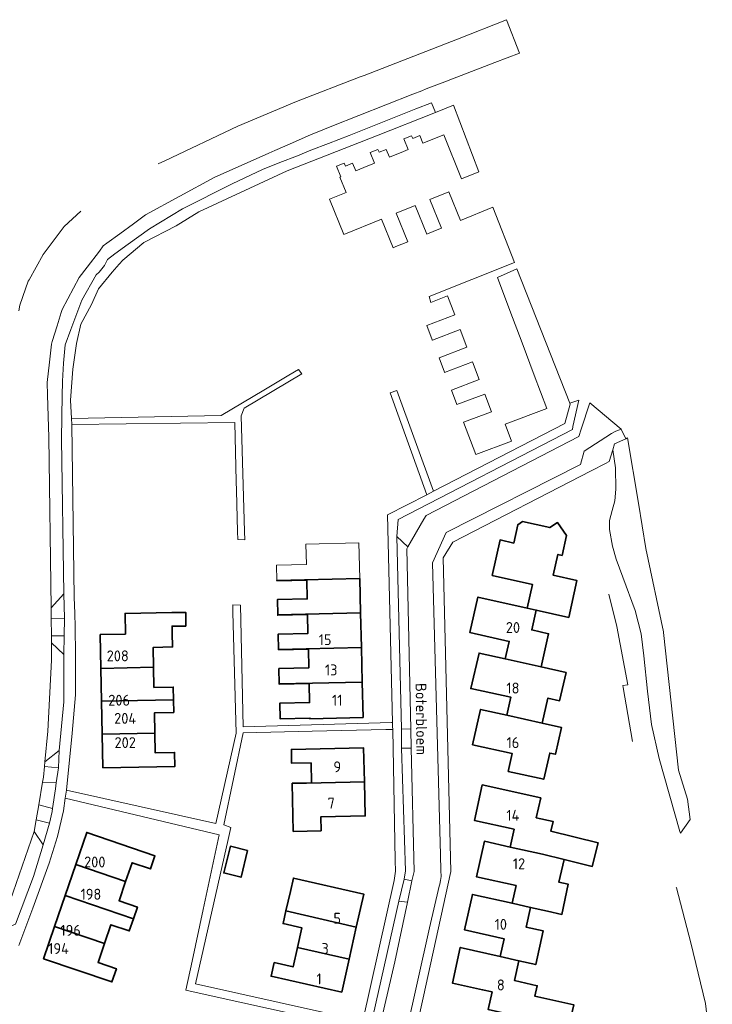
# Model space of a CAD drawing. Header units: metres. Extents: x 248349 to 248832, y 480496 to 481249.
# Tile 16 of 16: x 248718 to 248832, y 481087 to 481249. Entities that reach past the tile are written whole.
import ezdxf
from ezdxf.enums import TextEntityAlignment as Align

# ---------------------------------------------------------------- set-up
doc = ezdxf.new("R2010")
doc.units = ezdxf.units.M
for name, color, linetype, lineweight in [('B-XX-GR-GROENVOORZIENING-GV', 80, 'Continuous', 18), ('B-XX-IE-TERREINAFSCHEIDING_KUNSTMATIG_HEKWERK-G', 20, 'IE-TERREINAFSCHEIDING-KUNSTMATIG', 18), ('B-XX-OG-BEBOUWING-GV', 7, 'Continuous', 35), ('B-XX-OG-BEBOUWING-T18', 10, 'Continuous', 18), ('B-XX-OG-TERREIN_ERF-GV', 7, 'Continuous', 18), ('B-XX-OG-TOPOGRAFIE-T18', 10, 'Continuous', 18), ('B-XX-VH-VERHARDING_GESLOTEN-GV', 252, 'Continuous', 18), ('B-XX-VH-VERHARDING_OPEN-GV', 252, 'Continuous', 18)]:
    doc.layers.add(name, color=color, linetype=linetype, lineweight=lineweight)
doc.styles.add('NLCS-ISO-M-T18', font='NLCS-ISO.ttf', dxfattribs={"height": 1.8})
doc.linetypes.add('IE-TERREINAFSCHEIDING-KUNSTMATIG', pattern='A,4,[82,NLCS.SHX,S=0.75,R=90,X=0,Y=0],4,-2', length=10)

msp = doc.modelspace()

# ---------------------------------------------------------------- linework, layer by layer
at = {"layer": 'B-XX-GR-GROENVOORZIENING-GV'}
for points in [[(248823.86, 481148.2), (248823.85, 481148.28), (248820.94, 481162.05), (248819.7, 481169.5), (248817.936, 481180.298), (248817.617, 481180.152), (248815.77, 481179.31), (248815.472, 481178.317), (248815.92, 481175.38), (248816, 481171.85), (248815.8, 481169.91), (248815.36, 481168.29), (248814.94, 481166.65), (248814.94, 481165.19), (248815.42, 481162.41), (248816.05, 481160.29), (248817.16, 481157.29), (248819.17, 481151.79), (248820.19, 481147.96), (248820.6, 481144.31), (248821.2, 481138.49), (248821.87, 481132.99), (248823.16, 481127.36), (248826.54, 481115.33), (248826.65, 481115.04), (248828.26, 481117.31), (248827.786, 481120.643), (248826.32, 481125.46)], [(248722.48, 481116.696), (248720.315, 481117.239), (248720, 481115.34), (248721.46, 481113.1)]]:
    msp.add_lwpolyline(points, close=True, dxfattribs=at)
at = {"layer": 'B-XX-IE-TERREINAFSCHEIDING_KUNSTMATIG_HEKWERK-G'}
for points in [[(248817.149, 481139.412), (248817.991, 481139.533), (248816.17, 481149.17), (248814.81, 481154.51)], [(248818.707, 481130.184), (248817.21, 481139.1), (248817.149, 481139.412)], [(248828.385, 481096.972), (248825.989, 481105.999), (248825.955, 481106.132)], [(248831.906, 481077.496), (248830.774, 481086.953), (248828.385, 481096.972)]]:
    msp.add_lwpolyline(points, dxfattribs=at)
at = {"layer": 'B-XX-OG-BEBOUWING-GV'}
for points in [[(248799.125, 481162.949), (248796.881, 481163.456), (248795.58, 481157.596), (248802.224, 481156.118), (248801.355, 481152.216), (248802.849, 481151.884), (248808.211, 481150.654), (248809.571, 481156.755), (248805.666, 481157.624), (248806.42, 481161.063), (248807.108, 481160.912), (248807.832, 481164.213), (248806.346, 481166.327), (248805.08, 481165.489), (248800.597, 481166.485), (248799.798, 481165.976)], [(248760.174, 481151.085), (248773.851, 481151.405), (248773.718, 481157.108), (248760.044, 481156.788), (248760.046, 481156.72), (248764.969, 481156.833), (248765.041, 481153.725), (248760.116, 481153.613)], [(248802.849, 481151.884), (248801.355, 481152.216), (248793.22, 481154.026), (248791.889, 481148.155), (248798.379, 481146.714), (248797.732, 481143.803), (248803.658, 481142.483), (248804.89, 481147.964), (248802.098, 481148.605)], [(248730.995, 481142.261), (248739.687, 481142.429), (248739.626, 481145.726), (248742.81, 481145.79), (248742.765, 481148.066), (248742.742, 481149.247), (248744.989, 481149.245), (248744.987, 481151.5), (248742.699, 481151.476), (248734.979, 481151.327), (248735.046, 481147.917), (248730.888, 481147.836)], [(248760.174, 481151.085), (248760.175, 481151.036), (248765.1, 481151.149), (248765.172, 481148.013), (248760.247, 481147.9), (248760.305, 481145.381), (248773.985, 481145.701), (248773.851, 481151.405)], [(248760.436, 481139.678), (248774.118, 481139.998), (248773.985, 481145.701), (248760.305, 481145.381), (248760.306, 481145.332), (248765.23, 481145.445), (248765.301, 481142.319), (248760.378, 481142.207)], [(248803.658, 481142.483), (248797.732, 481143.803), (248793.399, 481144.765), (248792.049, 481138.914), (248798.656, 481137.482), (248798.017, 481134.537), (248803.848, 481133.21), (248804.783, 481137.344), (248806.705, 481136.907), (248807.762, 481141.549)], [(248739.687, 481142.429), (248730.995, 481142.261), (248731.1, 481136.836), (248742.984, 481137.066), (248742.942, 481139.173), (248739.748, 481139.11)], [(248774.118, 481139.998), (248760.436, 481139.678), (248760.437, 481139.63), (248765.35, 481139.742), (248765.422, 481136.616), (248760.507, 481136.504), (248760.566, 481133.937), (248765.481, 481134.05), (248765.473, 481133.95), (248774.255, 481134.145)], [(248739.903, 481131.579), (248739.841, 481134.916), (248743.026, 481134.98), (248742.984, 481137.066), (248731.1, 481136.836), (248731.205, 481131.412)], [(248798.017, 481134.537), (248793.648, 481135.484), (248792.328, 481129.633), (248798.88, 481128.176), (248798.229, 481125.246), (248804.089, 481123.942), (248805.076, 481128.279), (248806.014, 481128.066), (248807.021, 481132.488), (248803.848, 481133.21)], [(248731.205, 481131.412), (248731.312, 481125.837), (248743.203, 481126.076), (248743.157, 481128.371), (248739.963, 481128.308), (248739.903, 481131.579)], [(248774.495, 481123.517), (248774.359, 481129.133), (248762.424, 481128.867), (248762.475, 481126.58), (248765.684, 481126.652), (248765.763, 481123.364), (248762.568, 481123.293), (248762.569, 481123.251)], [(248774.495, 481123.517), (248762.569, 481123.251), (248762.744, 481115.345), (248767.333, 481115.447), (248767.282, 481117.746), (248774.63, 481117.909)], [(248803.86, 481111.598), (248807.436, 481110.714), (248812.095, 481109.563), (248813.049, 481113.461), (248805.267, 481115.362), (248805.658, 481116.961), (248802.855, 481117.59), (248803.588, 481120.862), (248793.948, 481123.023), (248792.647, 481117.162), (248799.2, 481115.687), (248798.529, 481112.762)], [(248726.849, 481109.879), (248735.078, 481107.058), (248736.139, 481110.17), (248739.166, 481109.138), (248739.902, 481111.295), (248728.661, 481115.166)], [(248798.855, 481103.469), (248801.917, 481102.791), (248804.717, 481102.16), (248807.085, 481101.626), (248808.089, 481106.638), (248806.587, 481106.939), (248807.436, 481110.714), (248803.86, 481111.598), (248798.529, 481112.762), (248794.279, 481113.72), (248792.967, 481107.861), (248799.514, 481106.394)], [(248755.21, 481112.18), (248752.38, 481112.89), (248751.28, 481108.5), (248754.13, 481107.78)], [(248725.092, 481104.752), (248736.356, 481100.899), (248737.023, 481102.856), (248733.997, 481103.889), (248735.078, 481107.058), (248726.849, 481109.879)], [(248762.259, 481105.4), (248761.538, 481102.223), (248773.149, 481099.54), (248774.379, 481105.004), (248762.764, 481107.623)], [(248801.917, 481102.791), (248798.855, 481103.469), (248792.306, 481104.941), (248790.985, 481099.094), (248797.537, 481097.617), (248796.879, 481094.692), (248799.985, 481094), (248802.777, 481093.359), (248804.007, 481098.91), (248801.193, 481099.508)], [(248723.338, 481099.633), (248731.587, 481096.821), (248732.649, 481099.935), (248735.676, 481098.903), (248736.356, 481100.899), (248725.092, 481104.752)], [(248763.449, 481096.191), (248771.963, 481094.271), (248773.149, 481099.54), (248761.538, 481102.223), (248761.062, 481100.127), (248764.179, 481099.409)], [(248731.587, 481096.821), (248723.338, 481099.633), (248721.519, 481094.325), (248732.811, 481090.504), (248733.553, 481092.679), (248730.526, 481093.711)], [(248771.963, 481094.271), (248763.449, 481096.191), (248762.718, 481092.966), (248759.599, 481093.674), (248759.092, 481091.442), (248770.736, 481088.817)], [(248799.985, 481094), (248796.879, 481094.692), (248790.316, 481096.18), (248789.015, 481090.31), (248793.989, 481089.199), (248795.567, 481088.846), (248794.912, 481085.917), (248808.194, 481082.947), (248809.036, 481086.712), (248802.622, 481088.132), (248803.019, 481089.864), (248799.236, 481090.731)]]:
    msp.add_lwpolyline(points, close=True, dxfattribs=at)
at = {"layer": 'B-XX-OG-TERREIN_ERF-GV'}
for points in [[(248787.707, 481191.175), (248786.812, 481193.546), (248791.405, 481195.281), (248790.316, 481198.193), (248785.714, 481196.455), (248785.693, 481196.51), (248784.799, 481198.877), (248789.391, 481200.612), (248788.211, 481203.737), (248785.45, 481202.63), (248785.19, 481203.66), (248799.24, 481209.26), (248795.658, 481218.379), (248790.332, 481216.214), (248788.418, 481220.917), (248785.27, 481219.636), (248787.184, 481214.932), (248786.204, 481214.533), (248784.778, 481213.953), (248782.864, 481218.657), (248779.714, 481217.376), (248781.629, 481212.672), (248779.662, 481211.872), (248779.221, 481211.692), (248777.307, 481216.396), (248771.079, 481213.874), (248768.699, 481219.696), (248771.473, 481220.829), (248770.449, 481223.342), (248770.606, 481223.406), (248769.896, 481225.146), (248771.155, 481225.659), (248771.347, 481225.187), (248772.54, 481225.674), (248773.057, 481224.405), (248774.367, 481224.939), (248776.168, 481225.674), (248775.458, 481227.415), (248776.717, 481227.928), (248776.909, 481227.456), (248778.087, 481227.925), (248778.604, 481226.657), (248780.91, 481227.598), (248781.724, 481227.93), (248781.01, 481229.678), (248782.268, 481230.191), (248782.46, 481229.719), (248783.636, 481230.199), (248784.152, 481228.931), (248787.584, 481230.333), (248790.52, 481223.088), (248793.37, 481224.25), (248789.17, 481235.21), (248786.212, 481234.035), (248776.46, 481230.16), (248761.76, 481224.4), (248747.18, 481217.61), (248743.44, 481215.29), (248738.05, 481212.55), (248734.59, 481209.65), (248734, 481208.98), (248732.86, 481207.68), (248730.59, 481204.89), (248729.43, 481202.34), (248727.7, 481199.1), (248726.99, 481195.91), (248726.38, 481191.65), (248725.99, 481186.54), (248726.15, 481183.51), (248750.85, 481183.99), (248757.9, 481188.19), (248762.035, 481190.653), (248763.59, 481191.58), (248764.15, 481190.89), (248754.64, 481185.21), (248754.13, 481183.93), (248754.699, 481164.852), (248754.74, 481163.48), (248753.58, 481163.51), (248753.547, 481164.836), (248753.377, 481171.608), (248753.34, 481173.09), (248753.1, 481182.84), (248726.18, 481182.51), (248726.6, 481153.98), (248726.68, 481151.35), (248726.74, 481149.03), (248726.8, 481144.53), (248726.78, 481137.89), (248726.26, 481131.54), (248725.31, 481122.16), (248749.94, 481116.64), (248753.29, 481131.54), (248752.79, 481151.53), (248752.759, 481152.74), (248754.01, 481152.71), (248754.5, 481132.61), (248778.94, 481133.33), (248779.124, 481133.331), (248778.3, 481167.59), (248784.77, 481170.93), (248778.75, 481187.73), (248778.76, 481187.73), (248779.85, 481188.15), (248785.91, 481171.51), (248807.54, 481182.66), (248808.472, 481185.886), (248808.4, 481186.06), (248799.66, 481208.19), (248796.43, 481206.806), (248798.492, 481201.329), (248800.502, 481195.992), (248802.511, 481190.655), (248804.573, 481185.178), (248797.696, 481182.586), (248798.748, 481179.769), (248792.85, 481177.56), (248790.843, 481182.872), (248795.446, 481184.611), (248794.349, 481187.543), (248789.737, 481185.801), (248789.722, 481185.84), (248788.833, 481188.195), (248793.435, 481189.933), (248792.32, 481192.858), (248787.726, 481191.124)], [(248805.076, 481128.279), (248804.089, 481123.942), (248798.229, 481125.246), (248798.88, 481128.176), (248792.328, 481129.633), (248793.648, 481135.484), (248798.017, 481134.537), (248798.656, 481137.482), (248792.049, 481138.914), (248793.399, 481144.765), (248797.732, 481143.803), (248798.379, 481146.714), (248791.889, 481148.155), (248793.22, 481154.026), (248801.355, 481152.216), (248802.224, 481156.118), (248795.58, 481157.596), (248796.881, 481163.456), (248799.125, 481162.949), (248799.798, 481165.976), (248800.597, 481166.485), (248805.08, 481165.489), (248806.346, 481166.327), (248807.832, 481164.213), (248807.108, 481160.912), (248806.42, 481161.063), (248805.666, 481157.624), (248809.571, 481156.755), (248808.211, 481150.654), (248802.849, 481151.884), (248802.098, 481148.605), (248804.89, 481147.964), (248803.658, 481142.483), (248807.762, 481141.549), (248806.705, 481136.907), (248804.783, 481137.344), (248803.848, 481133.21), (248807.021, 481132.488), (248806.014, 481128.066)], [(248760.436, 481139.678), (248760.378, 481142.207), (248765.301, 481142.319), (248765.23, 481145.445), (248760.306, 481145.332), (248760.305, 481145.381), (248760.247, 481147.9), (248765.172, 481148.013), (248765.1, 481151.149), (248760.175, 481151.036), (248760.174, 481151.085), (248760.116, 481153.613), (248765.041, 481153.725), (248764.969, 481156.833), (248760.046, 481156.72), (248760.044, 481156.788), (248759.987, 481159.296), (248764.9, 481159.409), (248764.824, 481162.755), (248773.581, 481162.961), (248773.718, 481157.108), (248773.851, 481151.405), (248773.985, 481145.701), (248774.118, 481139.998), (248774.255, 481134.145), (248765.473, 481133.95), (248765.481, 481134.05), (248760.566, 481133.937), (248760.507, 481136.504), (248765.422, 481136.616), (248765.35, 481139.742), (248760.437, 481139.63)], [(248742.984, 481137.066), (248743.026, 481134.98), (248739.841, 481134.916), (248739.903, 481131.579), (248739.963, 481128.308), (248743.157, 481128.371), (248743.203, 481126.076), (248731.312, 481125.837), (248731.205, 481131.412), (248731.1, 481136.836), (248730.995, 481142.261), (248730.888, 481147.836), (248735.046, 481147.917), (248734.979, 481151.327), (248742.699, 481151.476), (248744.987, 481151.5), (248744.989, 481149.245), (248742.742, 481149.247), (248742.765, 481148.066), (248742.81, 481145.79), (248739.626, 481145.726), (248739.687, 481142.429), (248739.748, 481139.11), (248742.942, 481139.173)], [(248751.99, 481113.98), (248746.59, 481090.2), (248767.592, 481085.492), (248773.8, 481084.1), (248774.22, 481084.06), (248779.37, 481107.23), (248779.61, 481108.78), (248779.57, 481110.56), (248779.15, 481132.14), (248778.025, 481132.179), (248765.861, 481131.885), (248754.46, 481131.61), (248751.28, 481116.43), (248752.44, 481115.98)], [(248765.763, 481123.364), (248765.684, 481126.652), (248762.475, 481126.58), (248762.424, 481128.867), (248774.359, 481129.133), (248774.495, 481123.517), (248774.63, 481117.909), (248767.282, 481117.746), (248767.333, 481115.447), (248762.744, 481115.345), (248762.569, 481123.251), (248762.568, 481123.293)], [(248725.092, 481104.752), (248726.849, 481109.879), (248728.661, 481115.166), (248739.902, 481111.295), (248739.166, 481109.138), (248736.139, 481110.17), (248735.078, 481107.058), (248733.997, 481103.889), (248737.023, 481102.856), (248736.356, 481100.899), (248735.676, 481098.903), (248732.649, 481099.935), (248731.587, 481096.821), (248730.526, 481093.711), (248733.553, 481092.679), (248732.811, 481090.504), (248721.519, 481094.325), (248723.338, 481099.633)], [(248755.21, 481112.18), (248754.13, 481107.78), (248751.28, 481108.5), (248752.38, 481112.89)], [(248761.538, 481102.223), (248762.259, 481105.4), (248762.764, 481107.623), (248774.379, 481105.004), (248773.149, 481099.54), (248771.963, 481094.271), (248770.736, 481088.817), (248759.092, 481091.442), (248759.599, 481093.674), (248762.718, 481092.966), (248763.449, 481096.191), (248764.179, 481099.409), (248761.062, 481100.127)]]:
    msp.add_lwpolyline(points, close=True, dxfattribs=at)
for points in [[(248794.912, 481085.917), (248795.567, 481088.846), (248793.989, 481089.199), (248789.015, 481090.31), (248790.316, 481096.18), (248796.879, 481094.692), (248797.537, 481097.617), (248790.985, 481099.094), (248792.306, 481104.941), (248798.855, 481103.469), (248799.514, 481106.394), (248792.967, 481107.861), (248794.279, 481113.72), (248798.529, 481112.762), (248799.2, 481115.687), (248792.647, 481117.162), (248793.948, 481123.023), (248803.588, 481120.862), (248802.855, 481117.59), (248805.658, 481116.961), (248805.267, 481115.362), (248813.049, 481113.461), (248812.095, 481109.563), (248807.436, 481110.714), (248806.587, 481106.939), (248808.089, 481106.638), (248807.085, 481101.626), (248804.717, 481102.16), (248801.917, 481102.791), (248801.193, 481099.508), (248804.007, 481098.91), (248802.777, 481093.359), (248799.985, 481094), (248799.236, 481090.731), (248803.019, 481089.864), (248802.622, 481088.132), (248809.036, 481086.712)], [(248704.61, 481064.48), (248719.36, 481061.04), (248734.99, 481057.78), (248736.55, 481065.24), (248739.423, 481064.588), (248741.721, 481064.067), (248766.473, 481058.452), (248768.82, 481059.86), (248773.9, 481082.63), (248773.34, 481082.86), (248749.218, 481088.185), (248745.03, 481089.11), (248745.03, 481089.13), (248746.03, 481093.91), (248747.867, 481102.474), (248750.51, 481114.79), (248725.1, 481120.81), (248724.81, 481118.75), (248723.81, 481114.5), (248722.46, 481110.08), (248719.78, 481102.66), (248717.43, 481096.48)]]:
    msp.add_lwpolyline(points, dxfattribs=at)
at = {"layer": 'B-XX-VH-VERHARDING_GESLOTEN-GV'}
for points in [[(248715.54, 481102.44), (248720, 481115.34), (248720.315, 481117.239), (248720.727, 481119.717), (248721.353, 481123.487), (248721.49, 481124.31), (248721.663, 481126.059), (248721.74, 481126.84), (248722.24, 481131.88), (248722.86, 481143.61), (248722.84, 481146.46), (248722.826, 481147.64), (248722.793, 481150.474), (248722.78, 481151.58), (248722.76, 481152.23), (248722.39, 481180.4), (248722.334, 481182.146), (248722.167, 481187.347), (248722.1, 481189.44), (248722.103, 481189.463), (248722.492, 481192.804), (248722.84, 481195.79), (248722.969, 481196.208), (248723.777, 481198.818), (248724.453, 481201.003), (248724.61, 481201.51), (248727.41, 481206.79), (248728.721, 481208.51), (248730.735, 481211.151), (248731.39, 481212.01), (248731.956, 481212.425), (248734.114, 481214.009), (248736.363, 481215.659), (248738.34, 481217.11), (248749.69, 481223.31), (248758.71, 481227.3), (248759.697, 481227.736), (248762.598, 481229.016), (248764.719, 481229.952), (248765.6, 481230.34), (248767.648, 481231.155), (248769.128, 481231.743), (248782.45, 481237.04), (248783.938, 481237.614), (248784.697, 481237.907), (248787.343, 481238.927), (248795.99, 481242.26), (248800.1, 481243.8), (248797.952, 481249.34), (248789.85, 481246.15), (248774.47, 481240.1), (248773.81, 481239.89), (248763.28, 481235.86), (248753.59, 481231.78), (248741.56, 481226.04), (248740.469, 481225.563)], [(248727.697, 481217.71), (248724.95, 481215.19), (248721.44, 481210.59), (248719.138, 481206.411), (248719, 481206.16), (248718.56, 481204.91), (248717.61, 481202.23), (248717.473, 481201.261)]]:
    msp.add_lwpolyline(points, dxfattribs=at)
at = {"layer": 'B-XX-VH-VERHARDING_OPEN-GV'}
for points in [[(248717.43, 481096.48), (248719.78, 481102.66), (248722.46, 481110.08), (248723.81, 481114.5), (248724.81, 481118.75), (248725.1, 481120.81), (248725.31, 481122.16), (248726.26, 481131.54), (248726.78, 481137.89), (248726.8, 481144.53), (248726.74, 481149.03), (248726.68, 481151.35), (248726.6, 481153.98), (248726.18, 481182.51), (248726.15, 481183.51), (248725.99, 481186.54), (248726.38, 481191.65), (248726.99, 481195.91), (248727.7, 481199.1), (248729.43, 481202.34), (248730.59, 481204.89), (248732.86, 481207.68), (248734, 481208.98), (248734.59, 481209.65), (248738.05, 481212.55), (248743.44, 481215.29), (248747.18, 481217.61), (248761.76, 481224.4), (248776.46, 481230.16), (248786.212, 481234.035), (248785.56, 481235.63), (248782.982, 481234.608), (248771.957, 481230.235), (248768.547, 481228.883), (248765.66, 481227.78), (248763.444, 481226.892), (248760.506, 481225.788), (248757.69, 481224.59), (248752.63, 481222.26), (248744.44, 481218.11), (248739.03, 481214.84), (248735.479, 481212.264), (248733.303, 481210.685), (248732.053, 481209.778), (248731.599, 481208.745), (248730.701, 481207.64), (248730.21, 481207.207), (248727.861, 481203.037), (248726.697, 481199.936), (248726.045, 481198.199), (248725.102, 481195.686), (248724.84, 481192.642), (248724.659, 481189.642), (248724.655, 481189.421), (248724.618, 481187.433), (248724.48, 481180.11), (248724.86, 481154.55), (248724.992, 481150.517), (248724.932, 481147.632), (248724.88, 481144.56), (248724.89, 481136.75), (248724.11, 481128.7), (248724.018, 481125.847), (248723.619, 481123.378), (248723.525, 481122.362), (248723.025, 481119.114), (248722.952, 481118.638), (248722.48, 481116.696), (248721.46, 481113.1), (248719.86, 481107.89), (248716.91, 481100.01)], [(248770.11, 481059.08), (248780.14, 481103.84), (248781.02, 481107.43), (248781.24, 481108.84), (248780.62, 481129.1), (248780.6, 481132.25), (248779.86, 481164.01), (248780.06, 481166.85), (248808.82, 481181.69), (248808.86, 481182.2), (248809.86, 481186.51), (248808.4, 481186.06), (248808.472, 481185.886), (248807.54, 481182.66), (248785.91, 481171.51), (248784.77, 481170.93), (248778.3, 481167.59), (248779.124, 481133.331), (248779.14, 481132.66), (248779.15, 481132.14), (248779.57, 481110.56), (248779.61, 481108.78), (248779.37, 481107.23), (248774.22, 481084.06)], [(248773.656, 481047.569), (248785.24, 481099.4), (248786.84, 481106.29), (248786.91, 481106.64), (248787.04, 481107.21), (248787.14, 481107.88), (248787.12, 481108.89), (248787.07, 481111.49), (248785.71, 481159.68), (248788, 481164.66), (248810.14, 481175.91), (248810.75, 481178.09), (248815.29, 481181.05), (248816, 481181.41), (248816.87, 481181.76), (248811.67, 481186.08), (248810.25, 481181.75), (248809.85, 481180.55), (248784.67, 481167.51), (248784.31, 481166.89), (248781.65, 481162.33), (248781.46, 481162.01), (248782.14, 481132.24), (248782.21, 481129.08), (248782.67, 481108.74), (248782.338, 481107.18), (248781.585, 481103.641), (248779.49, 481093.79), (248771.05, 481057.36)], [(248780.97, 481073.46), (248784.16, 481087.86), (248788.77, 481108.74), (248787.49, 481160.49), (248789.1, 481163.11), (248811.9, 481174.86), (248814.25, 481176.08), (248814.91, 481176.41), (248815.472, 481178.317), (248815.77, 481179.31), (248817.617, 481180.152), (248816.87, 481181.76), (248816, 481181.41), (248815.29, 481181.05), (248810.75, 481178.09), (248810.14, 481175.91), (248788, 481164.66), (248785.71, 481159.68), (248787.07, 481111.49), (248787.12, 481108.89), (248787.14, 481107.88), (248787.04, 481107.21), (248786.91, 481106.64), (248786.84, 481106.29), (248785.24, 481099.4), (248773.656, 481047.569)], [(248767.592, 481085.492), (248746.59, 481090.2), (248751.99, 481113.98), (248752.44, 481115.98), (248751.28, 481116.43), (248754.46, 481131.61), (248765.861, 481131.885), (248778.025, 481132.179), (248779.15, 481132.14), (248779.14, 481132.66), (248779.124, 481133.331), (248778.94, 481133.33), (248754.5, 481132.61), (248754.01, 481152.71), (248752.759, 481152.74), (248752.79, 481151.53), (248753.29, 481131.54), (248749.94, 481116.64), (248725.31, 481122.16), (248725.1, 481120.81), (248750.51, 481114.79), (248747.867, 481102.474), (248746.03, 481093.91), (248745.03, 481089.13), (248745.03, 481089.11), (248749.218, 481088.185), (248773.34, 481082.86)]]:
    msp.add_lwpolyline(points, dxfattribs=at)
for points in [[(248780.6, 481132.25), (248782.14, 481132.24), (248781.46, 481162.01), (248781.65, 481162.33), (248779.86, 481164.01)], [(248722.793, 481150.474), (248724.992, 481150.517), (248724.86, 481154.55), (248722.76, 481152.23), (248722.78, 481151.58)], [(248724.992, 481150.517), (248722.793, 481150.474), (248722.826, 481147.64), (248724.932, 481147.632)], [(248722.826, 481147.64), (248722.84, 481146.46), (248724.88, 481144.56), (248724.932, 481147.632)], [(248721.74, 481126.84), (248724.11, 481128.7), (248724.89, 481136.75), (248724.88, 481144.56), (248722.84, 481146.46), (248722.86, 481143.61), (248722.24, 481131.88)], [(248782.21, 481129.08), (248782.14, 481132.24), (248780.6, 481132.25), (248780.62, 481129.1)], [(248721.74, 481126.84), (248721.663, 481126.059), (248724.018, 481125.847), (248724.11, 481128.7)], [(248781.02, 481107.43), (248782.338, 481107.18), (248782.67, 481108.74), (248782.21, 481129.08), (248780.62, 481129.1), (248781.24, 481108.84)], [(248723.619, 481123.378), (248724.018, 481125.847), (248721.663, 481126.059), (248721.49, 481124.31), (248721.353, 481123.487)], [(248723.619, 481123.378), (248721.353, 481123.487), (248720.727, 481119.717), (248723.025, 481119.114), (248723.525, 481122.362)], [(248720.727, 481119.717), (248720.315, 481117.239), (248722.48, 481116.696), (248722.952, 481118.638), (248723.025, 481119.114)], [(248721.46, 481113.1), (248720, 481115.34), (248715.54, 481102.44), (248714, 481098.78), (248716.91, 481100.01), (248719.86, 481107.89)], [(248781.02, 481107.43), (248780.14, 481103.84), (248781.585, 481103.641), (248782.338, 481107.18)], [(248781.585, 481103.641), (248780.14, 481103.84), (248770.11, 481059.08), (248768.34, 481057.96), (248771.05, 481057.36), (248779.49, 481093.79)]]:
    msp.add_lwpolyline(points, close=True, dxfattribs=at)

# ---------------------------------------------------------------- texts
at = {"layer": 'B-XX-OG-BEBOUWING-T18', "style": 'NLCS-ISO-M-T18'}
for s, p in [('20', (248799, 481149)), ('15', (248768, 481147)), ('208', (248733.769, 481144.321)), ('13', (248769, 481142)), ('18', (248799, 481139)), ('206', (248734, 481137)), ('11', (248770, 481137)), ('204', (248735, 481134)), ('202', (248735, 481130)), ('16', (248799, 481130)), ('9', (248770, 481126)), ('7', (248769, 481120)), ('14', (248799, 481118)), ('200', (248729.978, 481110.289)), ('12', (248800, 481110)), ('198', (248729.348, 481104.972)), ('5', (248770, 481101)), ('10', (248797, 481100)), ('196', (248726, 481099)), ('194', (248724, 481096)), ('3', (248768, 481096)), ('1', (248767, 481091)), ('8', (248797, 481090))]:
    msp.add_text(s, height=1.8, dxfattribs=at).set_placement(p, align=Align.MIDDLE_CENTER)
at = {"layer": 'B-XX-OG-TOPOGRAFIE-T18', "style": 'NLCS-ISO-M-T18'}
msp.add_text('Boterbloem', height=1.8, rotation=270.7, dxfattribs=at).set_placement((248783.894, 481133.893), align=Align.MIDDLE_CENTER)

doc.saveas('drawing.dxf')
